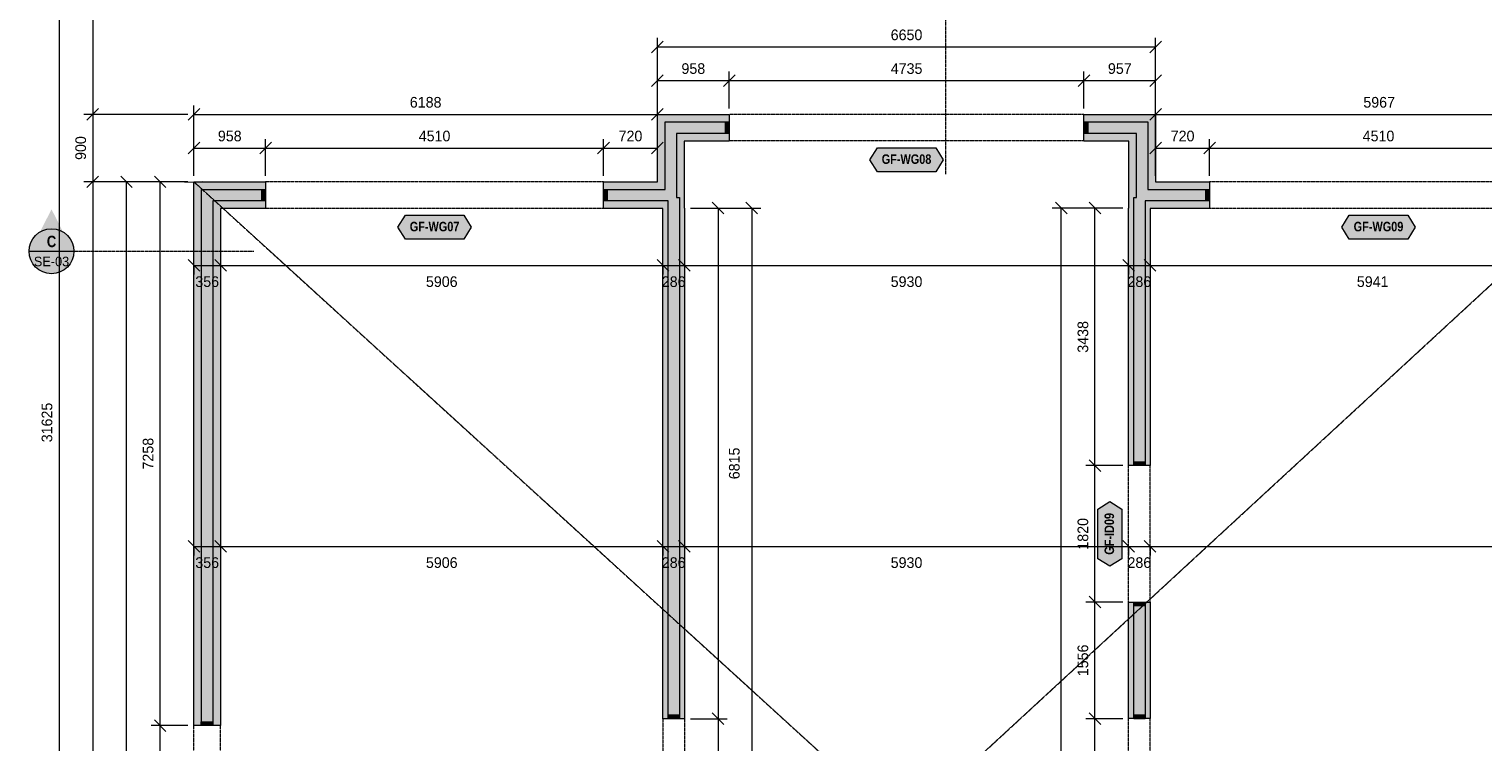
# Model space of a CAD drawing. Header units: millimetres. Extents: x -5835 to 39265, y -4604 to 35078.
# Tile 2 of 5: x -2235 to 17172, y 11515 to 21029. Entities that reach past the tile are written whole.
import ezdxf
from ezdxf.enums import TextEntityAlignment as Align

# ---------------------------------------------------------------- set-up
doc = ezdxf.new("R2010")
doc.units = ezdxf.units.MM
doc.linetypes.add('DASHED', pattern=[1.524, 1.27, -0.254])
for name, color, linetype in [('FILL-C_B2B2B5', 7, 'Continuous'), ('FILL-EPS', 7, 'Continuous'), ('FILL-RED', 7, 'Continuous'), ('FILL-TEAL_DK', 7, 'Continuous'), ('FILL-WHITE', 7, 'Continuous'), ('LINE-C_85297A', 7, 'Continuous'), ('LINE-C_85297A-DASH', 7, 'DASHED'), ('LINE-INK', 7, 'Continuous'), ('LINE-INK-DASH', 7, 'DASHED'), ('LINE-RED', 7, 'Continuous'), ('LINE-RED-DASH', 7, 'DASHED'), ('LINE-STEEL_GREY', 7, 'Continuous'), ('LINE-TEAL_DK', 7, 'Continuous'), ('TEXT-INK', 7, 'Continuous'), ('TEXT-RED', 7, 'Continuous'), ('TEXT-TEAL_DK', 7, 'Continuous')]:
    doc.layers.add(name, color=color, linetype=linetype)
doc.styles.add('OpenSansCondensed-Bold', font='OpenSansCondensed-Bold.ttf')

msp = doc.modelspace()

# ---------------------------------------------------------------- hatches: boundary and pattern name
at = {"layer": 'FILL-C_B2B2B5', "true_color": 0xb2b2b5}
h = msp.add_hatch(color=253, dxfattribs=at)
h.dxf.hatch_style = 1
h.paths.add_polyline_path([(5433, 18889), (6255, 18889), (6255, 19789), (7110, 19789), (7110, 19637), (6407, 19637), (6407, 18783), (6446, 18783), (6446, 11825), (6294, 11825), (6294, 18737), (5433, 18737)])
h = msp.add_hatch(color=253, dxfattribs=at)
h.dxf.hatch_style = 1
h.paths.add_polyline_path([(11846, 19789), (12701, 19789), (12701, 18889), (13522, 18889), (13522, 18737), (12662, 18737), (12662, 15202), (12510, 15202), (12510, 18783), (12549, 18783), (12549, 19637), (11846, 19637)])
h = msp.add_hatch(color=253, dxfattribs=at)
h.dxf.hatch_style = 1
h.paths.add_polyline_path([(922, 18737), (219, 18737), (219, 11733), (67, 11733), (67, 18889), (922, 18889)])
h = msp.add_hatch(color=253, dxfattribs=at)
h.dxf.hatch_style = 1
h.paths.add_polyline_path([(12510, 11826), (12510, 13382), (12662, 13382), (12662, 11826)])
at = {"layer": 'FILL-EPS', "true_color": 0xccffff}
h = msp.add_hatch(color=7, dxfattribs=at)
h.dxf.hatch_style = 1
h.paths.add_polyline_path([(5433, 18991), (6153, 18991), (6153, 19891), (7110, 19891), (7110, 19789), (6255, 19789), (6255, 18889), (5433, 18889)])
h = msp.add_hatch(color=7, dxfattribs=at)
h.dxf.hatch_style = 1
h.paths.add_polyline_path([(11846, 19891), (12803, 19891), (12803, 18991), (13522, 18991), (13522, 18889), (12701, 18889), (12701, 19789), (11846, 19789)])
h = msp.add_hatch(color=7, dxfattribs=at)
h.dxf.hatch_style = 1
h.paths.add_polyline_path([(7110, 19535), (6509, 19535), (6509, 18640), (6513, 18640), (6513, 15005), (6513, 11825), (6446, 11825), (6446, 18783), (6407, 18783), (6407, 19637), (7110, 19637)])
h = msp.add_hatch(color=7, dxfattribs=at)
h.dxf.hatch_style = 1
h.paths.add_polyline_path([(11846, 19535), (11846, 19637), (12549, 19637), (12549, 18783), (12510, 18783), (12510, 15202), (12443, 15202), (12443, 18640), (12447, 18640), (12447, 19535)])
h = msp.add_hatch(color=7, dxfattribs=at)
h.dxf.hatch_style = 1
h.paths.add_polyline_path([(922, 18991), (922, 18889), (67, 18889), (67, 11733), (-35, 11733), (-35, 18991)])
h = msp.add_hatch(color=7, dxfattribs=at)
h.dxf.hatch_style = 1
h.paths.add_polyline_path([(922, 18635), (321, 18635), (321, 11733), (219, 11733), (219, 18737), (922, 18737)])
h = msp.add_hatch(color=7, dxfattribs=at)
h.dxf.hatch_style = 1
h.paths.add_polyline_path([(5433, 18737), (6294, 18737), (6294, 11825), (6227, 11825), (6227, 14880), (6227, 14881), (6227, 18635), (5433, 18635)])
h = msp.add_hatch(color=7, dxfattribs=at)
h.dxf.hatch_style = 1
h.paths.add_polyline_path([(13522, 18635), (12729, 18635), (12729, 15202), (12662, 15202), (12662, 18737), (13522, 18737)])
h = msp.add_hatch(color=7, dxfattribs=at)
h.dxf.hatch_style = 1
h.paths.add_polyline_path([(12443, 11826), (12443, 13382), (12510, 13382), (12510, 11826)])
h = msp.add_hatch(color=7, dxfattribs=at)
h.dxf.hatch_style = 1
h.paths.add_polyline_path([(12729, 11826), (12662, 11826), (12662, 13382), (12729, 13382)])
at = {"layer": 'FILL-RED', "true_color": 0xb81a1f}
h = msp.add_hatch(color=242, dxfattribs=at)
h.dxf.hatch_style = 1
h.paths.add_polyline_path([(-1935, 18624), (-2220, 18064), (-1650, 18064)])
at = {"layer": 'FILL-TEAL_DK', "true_color": 0x006b5c}
h = msp.add_hatch(color=126, dxfattribs=at)
h.dxf.hatch_style = 1
h.paths.add_polyline_path([(7061, 19789), (7111, 19789), (7111, 19637), (7061, 19637), (7061, 19789)])
h = msp.add_hatch(color=126, dxfattribs=at)
h.dxf.hatch_style = 1
h.paths.add_polyline_path([(11896, 19789), (11896, 19637), (11846, 19637), (11846, 19789)])
h = msp.add_hatch(color=126, dxfattribs=at)
h.dxf.hatch_style = 1
h.paths.add_polyline_path([(923, 18889), (923, 18737), (873, 18737), (873, 18889)])
h = msp.add_hatch(color=126, dxfattribs=at)
h.dxf.hatch_style = 1
h.paths.add_polyline_path([(5433, 18889), (5483, 18889), (5483, 18737), (5433, 18737), (5433, 18889)])
h = msp.add_hatch(color=126, dxfattribs=at)
h.dxf.hatch_style = 1
h.paths.add_polyline_path([(13523, 18889), (13523, 18737), (13473, 18737), (13473, 18889)])
h = msp.add_hatch(color=126, dxfattribs=at)
h.dxf.hatch_style = 1
h.paths.add_polyline_path([(12510, 15252), (12662, 15252), (12662, 15202), (12510, 15202)])
h = msp.add_hatch(color=126, dxfattribs=at)
h.dxf.hatch_style = 1
h.paths.add_polyline_path([(12510, 13382), (12662, 13382), (12662, 13332), (12510, 13332)])
h = msp.add_hatch(color=126, dxfattribs=at)
h.dxf.hatch_style = 1
h.paths.add_polyline_path([(6294, 11875), (6446, 11875), (6446, 11825), (6294, 11825)])
h = msp.add_hatch(color=126, dxfattribs=at)
h.dxf.hatch_style = 1
h.paths.add_polyline_path([(12510, 11875), (12662, 11875), (12662, 11825), (12510, 11825)])
h = msp.add_hatch(color=126, dxfattribs=at)
h.dxf.hatch_style = 1
h.paths.add_polyline_path([(63, 11783), (215, 11783), (215, 11733), (63, 11733)])
at = {"layer": 'FILL-WHITE', "true_color": 0xffffff}
h = msp.add_hatch(color=7, dxfattribs=at)
h.dxf.hatch_style = 1
h.paths.add_polyline_path([(8989, 19286), (9089, 19446), (9868, 19446), (9968, 19286), (9868, 19126), (9089, 19126)])
h = msp.add_hatch(color=7, dxfattribs=at)
h.dxf.hatch_style = 1
h.paths.add_polyline_path([(2688, 18386), (2788, 18546), (3568, 18546), (3668, 18386), (3568, 18226), (2788, 18226)])
h = msp.add_hatch(color=7, dxfattribs=at)
h.dxf.hatch_style = 1
h.paths.add_polyline_path([(15288, 18386), (15388, 18546), (16168, 18546), (16268, 18386), (16168, 18226), (15388, 18226)])
h = msp.add_hatch(color=7, dxfattribs=at)
h.dxf.hatch_style = 1
h.paths.add_polyline_path([(-1635, 18064), (-1645, 18142), (-1675, 18214), (-1722, 18276), (-1785, 18324), (-1857, 18354), (-1935, 18364), (-2012, 18354), (-2085, 18324), (-2147, 18276), (-2194, 18214), (-2224, 18142), (-2235, 18064), (-2224, 17986), (-2194, 17914), (-2147, 17852), (-2085, 17804), (-2012, 17774), (-1935, 17764), (-1857, 17774), (-1785, 17804), (-1722, 17852), (-1675, 17914), (-1645, 17986)])
h = msp.add_hatch(color=7, dxfattribs=at)
h.dxf.hatch_style = 1
h.paths.add_polyline_path([(12193, 13860), (12033, 13960), (12033, 14623), (12193, 14723), (12353, 14623), (12353, 13960)])

# ---------------------------------------------------------------- linework, layer by layer
at = {"layer": 'LINE-C_85297A', "lineweight": 5}
msp.add_line((-154, 18985), (85, 18996), dxfattribs=at)
at = {"layer": 'LINE-C_85297A-DASH', "lineweight": 5}
for p, q in [((-35, 1653), (18770, 18991)), ((-35, 18991), (18991, 1653))]:
    msp.add_line(p, q, dxfattribs=at)
at = {"layer": 'LINE-INK', "lineweight": 5}
for p, q in [((-1835, 31591), (-1835, -35)), ((-1385, 31591), (-1385, -35)), ((6075, 20713), (6231, 20868)), ((6153, 19971), (6153, 20911)), ((6153, 20791), (12803, 20791)), ((12725, 20713), (12881, 20868)), ((12803, 19971), (12803, 20911)), ((6075, 20263), (6231, 20418)), ((6153, 19971), (6153, 20461)), ((7033, 20263), (7189, 20418)), ((7111, 19971), (7111, 20461)), ((11768, 20263), (11924, 20418)), ((11846, 19971), (11846, 20461)), ((12725, 20263), (12881, 20418)), ((12803, 19971), (12803, 20461)), ((6153, 20341), (12803, 20341)), ((-35, 19071), (-35, 20011)), ((6153, 19071), (6153, 20011)), ((12803, 19071), (12803, 20011)), ((-115, 19891), (-1505, 19891)), ((-1307, 19968), (-1462, 19813)), ((-112, 19813), (43, 19968)), ((-35, 19891), (6153, 19891)), ((6075, 19813), (6231, 19968)), ((12725, 19813), (12881, 19968)), ((12803, 19891), (18770, 19891)), ((-112, 19363), (43, 19518)), ((-35, 19071), (-35, 19561)), ((-35, 19441), (6153, 19441)), ((845, 19363), (1001, 19518)), ((923, 19071), (923, 19561)), ((5355, 19363), (5511, 19518)), ((5433, 19071), (5433, 19561)), ((6075, 19363), (6231, 19518)), ((6153, 19071), (6153, 19561)), ((12725, 19363), (12881, 19518)), ((12803, 19071), (12803, 19561)), ((12803, 19441), (18770, 19441)), ((13445, 19363), (13601, 19518)), ((13523, 19071), (13523, 19561)), ((-1307, 19068), (-1462, 18913)), ((-857, 18913), (-1012, 19068)), ((-407, 18913), (-562, 19068)), ((-115, 18991), (-1505, 18991)), ((-115, 18991), (-1055, 18991)), ((-935, 1653), (-935, 18991)), ((-115, 18991), (-605, 18991)), ((-485, 1653), (-485, 18991)), ((6593, 18640), (7083, 18640)), ((6593, 18640), (7533, 18640)), ((6885, 18718), (7040, 18562)), ((6963, 18640), (6963, 3588)), ((7335, 18718), (7490, 18562)), ((7413, 18640), (7413, 3588)), ((12363, 18640), (11423, 18640)), ((11621, 18562), (11465, 18718)), ((11543, 3588), (11543, 18640)), ((12363, 18640), (11873, 18640)), ((12071, 18562), (11915, 18718)), ((11993, 3588), (11993, 18640)), ((-112, 17952), (43, 17797)), ((-35, 17874), (-35, 17754)), ((-35, 17874), (32378, 17874)), ((243, 17952), (399, 17797)), ((321, 17874), (321, 17754)), ((6149, 17952), (6305, 17797)), ((6227, 17874), (6227, 17754)), ((6435, 17952), (6590, 17797)), ((6513, 17874), (6513, 17754)), ((12365, 17952), (12521, 17797)), ((12443, 17874), (12443, 17754)), ((12651, 17952), (12807, 17797)), ((12729, 17874), (12729, 17754)), ((12363, 15202), (11873, 15202)), ((12071, 15124), (11915, 15279)), ((-112, 14202), (43, 14046)), ((243, 14202), (399, 14046)), ((6149, 14202), (6305, 14047)), ((6435, 14202), (6591, 14047)), ((12365, 14202), (12521, 14047)), ((12651, 14202), (12807, 14047)), ((-35, 14124), (32378, 14125)), ((-35, 14124), (-35, 14004)), ((321, 14124), (321, 14004)), ((6227, 14124), (6227, 14004)), ((6513, 14124), (6513, 14004)), ((12443, 14125), (12443, 14005)), ((12729, 14125), (12729, 14005)), ((12071, 13304), (11915, 13459)), ((12363, 13382), (11873, 13382)), ((6885, 11903), (7041, 11747)), ((12071, 11747), (11915, 11903)), ((-115, 11733), (-605, 11733)), ((-407, 11655), (-562, 11811)), ((6593, 11825), (7083, 11825)), ((12363, 11825), (11873, 11825))]:
    msp.add_line(p, q, dxfattribs=at)
for points in [[(5433, 18635), (5433, 18991), (6153, 18991), (6153, 19891), (7110, 19891), (7110, 19535), (6509, 19535), (6509, 18640), (6513, 18640), (6513, 15005), (6513, 11825), (6227, 11825), (6227, 14880), (6227, 14881), (6227, 18635)], [(12447, 19535), (11846, 19535), (11846, 19891), (12803, 19891), (12803, 18991), (13522, 18991), (13522, 18635), (12729, 18635), (12729, 15202), (12443, 15202), (12443, 18640), (12447, 18640)], [(-35, 18991), (922, 18991), (922, 18635), (321, 18635), (321, 11733), (-35, 11733)], [(12729, 13382), (12729, 11826), (12443, 11826), (12443, 13382)]]:
    msp.add_lwpolyline(points, close=True, dxfattribs=at)
at = {"layer": 'LINE-INK-DASH', "lineweight": 5}
for p, q in [((11846, 19891), (7111, 19891)), ((11846, 19536), (7111, 19536)), ((5433, 18991), (923, 18991)), ((18033, 18991), (13523, 18991)), ((5433, 18636), (923, 18636)), ((18033, 18636), (13523, 18636)), ((12443, 13382), (12443, 15202)), ((12729, 13382), (12729, 15202)), ((-39, 11733), (-39, 10036)), ((317, 11733), (317, 10036)), ((6227, 11825), (6227, 10005)), ((6513, 11825), (6513, 10005)), ((12443, 10005), (12443, 11825)), ((12729, 10005), (12729, 11825))]:
    msp.add_line(p, q, dxfattribs=at)
at = {"layer": 'LINE-RED', "lineweight": 5}
msp.add_line((-2235, 18064), (-1635, 18064), dxfattribs=at)
msp.add_circle((-1935, 18064), 300, dxfattribs=at)
at = {"layer": 'LINE-RED-DASH', "lineweight": 5}
for p, q in [((9998, 21791), (9998, 19091)), ((-1935, 18064), (765, 18064))]:
    msp.add_line(p, q, dxfattribs=at)
at = {"layer": 'LINE-STEEL_GREY', "lineweight": 5}
for points in [[(5433, 18889), (6255, 18889), (6255, 19789), (7110, 19789), (7110, 19637), (6407, 19637), (6407, 18783), (6446, 18783), (6446, 11825), (6294, 11825), (6294, 18737), (5433, 18737)], [(11846, 19789), (12701, 19789), (12701, 18889), (13522, 18889), (13522, 18737), (12662, 18737), (12662, 15202), (12510, 15202), (12510, 18783), (12549, 18783), (12549, 19637), (11846, 19637)], [(922, 18737), (219, 18737), (219, 11733), (67, 11733), (67, 18889), (922, 18889)], [(12510, 11826), (12510, 13382), (12662, 13382), (12662, 11826)]]:
    msp.add_lwpolyline(points, close=True, dxfattribs=at)
at = {"layer": 'LINE-TEAL_DK', "lineweight": 5}
for points in [[(7061, 19789), (7111, 19789), (7111, 19789), (7111, 19789), (7111, 19637), (7111, 19637), (7111, 19637), (7061, 19637), (7061, 19637), (7061, 19637), (7061, 19789), (7061, 19789)], [(11896, 19789), (11896, 19637), (11846, 19637), (11846, 19789)], [(8989, 19286), (9089, 19446), (9868, 19446), (9968, 19286), (9868, 19126), (9089, 19126)], [(923, 18889), (923, 18737), (873, 18737), (873, 18889)], [(5433, 18889), (5483, 18889), (5483, 18889), (5483, 18889), (5483, 18737), (5483, 18737), (5483, 18737), (5433, 18737), (5433, 18737), (5433, 18737), (5433, 18889), (5433, 18889)], [(13523, 18889), (13523, 18737), (13473, 18737), (13473, 18889)], [(2688, 18386), (2788, 18546), (3568, 18546), (3668, 18386), (3568, 18226), (2788, 18226)], [(15288, 18386), (15388, 18546), (16168, 18546), (16268, 18386), (16168, 18226), (15388, 18226)], [(12510, 15252), (12662, 15252), (12662, 15202), (12510, 15202)], [(12193, 13860), (12033, 13960), (12033, 14623), (12193, 14723), (12353, 14623), (12353, 13960)], [(12510, 13382), (12662, 13382), (12662, 13332), (12510, 13332)], [(6294, 11875), (6446, 11875), (6446, 11825), (6294, 11825)], [(12510, 11875), (12662, 11875), (12662, 11825), (12510, 11825)], [(63, 11783), (215, 11783), (215, 11733), (63, 11733)]]:
    msp.add_lwpolyline(points, close=True, dxfattribs=at)

# ---------------------------------------------------------------- texts
at = {"layer": 'TEXT-INK'}
for s, p in [('6650', (9478, 20881)), ('958', (6632, 20431)), ('4735', (9479, 20431)), ('957', (12325, 20431)), ('6188', (3059, 19981)), ('5967', (15787, 19981)), ('958', (444, 19531)), ('4510', (3178, 19531)), ('720', (5793, 19531)), ('720', (13163, 19531)), ('4510', (15778, 19531)), ('356', (143, 17587)), ('5906', (3274, 17587)), ('286', (6370, 17587)), ('5930', (9478, 17587)), ('286', (12586, 17587)), ('5941', (15700, 17587))]:
    msp.add_text(s, height=142.2, dxfattribs=at).set_placement(p, align=Align.CENTER)
for s, rotation, p in [('900', 90, (-1475, 19441)), ('3438', 90, (11903, 16921)), ('31625', 90, (-1925, 15778)), ('7258', 90, (-575, 15362)), ('6815', 90.0015, (7250, 15232)), ('1820', 90, (11903, 14292)), ('356', 0.0015, (143, 13837)), ('5906', 0.0015, (3274, 13837)), ('286', 0.0015, (6370, 13837)), ('5930', 0.0015, (9478, 13837)), ('286', 0.0015, (12586, 13837)), ('1556', 90, (11903, 12603))]:
    msp.add_text(s, height=142.2, rotation=rotation, dxfattribs=at).set_placement(p, align=Align.CENTER)
at = {"layer": 'TEXT-RED', "style": 'OpenSansCondensed-Bold'}
msp.add_text('C', height=152, dxfattribs=at).set_placement((-1935, 18119), align=Align.CENTER)
at = {"layer": 'TEXT-RED'}
msp.add_text('SE-03', height=127, dxfattribs=at).set_placement((-1935, 17864), align=Align.CENTER)
at = {"layer": 'TEXT-TEAL_DK', "style": 'OpenSansCondensed-Bold'}
for s, p in [('GF-WG08', (9478, 19230)), ('GF-WG07', (3178, 18330)), ('GF-WG09', (15778, 18330))]:
    msp.add_text(s, height=127, dxfattribs=at).set_placement(p, align=Align.CENTER)
msp.add_text('GF-ID09', height=127, rotation=90, dxfattribs=at).set_placement((12248, 14292), align=Align.CENTER)

doc.saveas('drawing.dxf')
